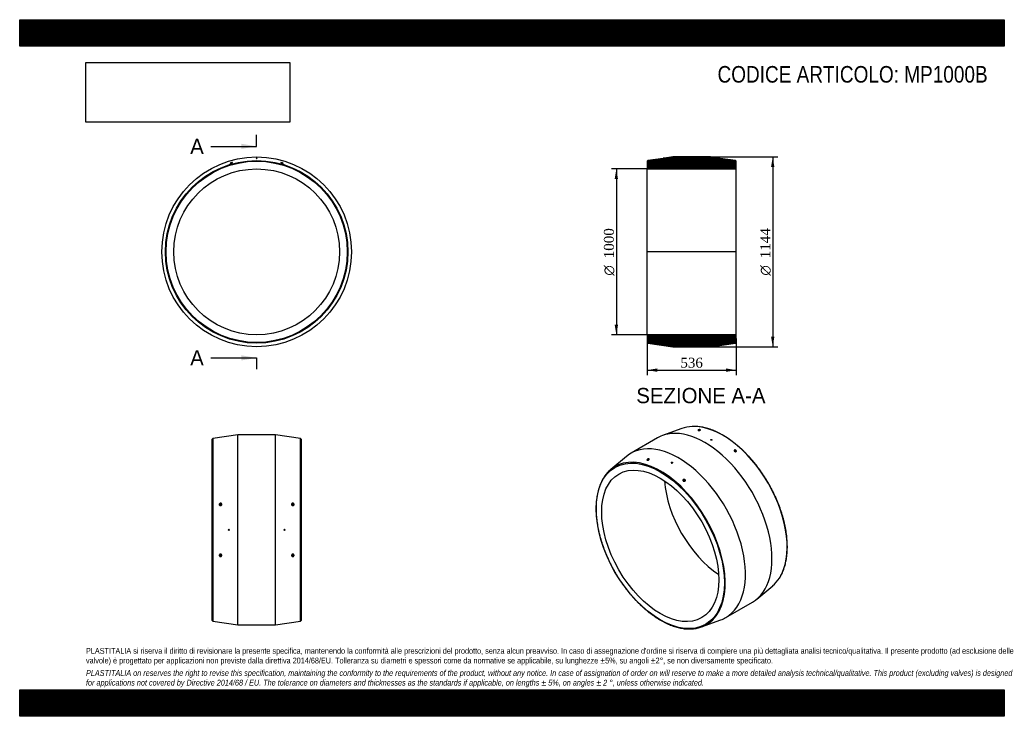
# Model space of a CAD drawing. Header units: millimetres. Extents: x 0 to 5940, y 0 to 4200.
import ezdxf
from ezdxf.enums import TextEntityAlignment as Align
from ezdxf.lldxf.tags import DXFTag

# ---------------------------------------------------------------- set-up
doc = ezdxf.new("R2010")
doc.units = ezdxf.units.MM
doc.header["$LTSCALE"] = 20
for name, color, linetype in [('Default', 7, 'Continuous'), ('DV4_Default', 7, 'Continuous'), ('MP1000B', 7, 'Continuous')]:
    doc.layers.add(name, color=color, linetype=linetype)
doc.styles.add('SEACAD_Solid_Edge_ANSI', font='seans.ttf')
doc.styles.add('SEACAD_Solid_Edge_ANSI1_Symbols', font='semeca1.ttf')
doc.styles.add('SEACAD_Times_New_Roman', font='times.ttf')
tags = doc.linetypes.add('CENTER2', pattern=[28.575, 19.05, -3.175, 3.175, -3.175]).pattern_tags.tags
tags[10:11] = [DXFTag(74, 4), DXFTag(75, 0), DXFTag(340, '0'), DXFTag(46, 0.0), DXFTag(50, 0.0), DXFTag(44, 0.0), DXFTag(45, 0.0)]
tags[8:9] = [DXFTag(74, 4), DXFTag(75, 0), DXFTag(340, '0'), DXFTag(46, 0.0), DXFTag(50, 0.0), DXFTag(44, 0.0), DXFTag(45, 0.0)]
tags[6:7] = [DXFTag(74, 4), DXFTag(75, 0), DXFTag(340, '0'), DXFTag(46, 0.0), DXFTag(50, 0.0), DXFTag(44, 0.0), DXFTag(45, 0.0)]
tags[4:5] = [DXFTag(74, 4), DXFTag(75, 0), DXFTag(340, '0'), DXFTag(46, 0.0), DXFTag(50, 0.0), DXFTag(44, 0.0), DXFTag(45, 0.0)]
doc.dimstyles.new('ANSImm', dxfattribs={"dimtxt": 60, "dimasz": 60, "dimexe": 30, "dimexo": 0, "dimgap": 15, "dimtad": 1, "dimdsep": 46, "dimtxsty": 'SEACAD_Times_New_Roman', "dimblk1": '_SE_FILLED', "dimblk2": '_SE_FILLED', "dimsah": 1, "dimcen": 30, "dimazin": 0, "dimtfac": 0.85, "dimtdec": 3, "dimtofl": 0, "dimtmove": 0, "dimatfit": 3, "dimfxl": 1, "dimarcsym": 0})
picture_1 = doc.add_image_def('image1.jpg', size_in_pixel=(4302, 1260))

# ---------------------------------------------------------------- blocks, each defined once
blk = doc.blocks.new('SE')
at = {"layer": 'MP1000B', "color": 7, "linetype": 'Continuous'}
for p, q in [((1425.6, 3365.4), (1433.6, 3365.4)), ((1425.6, 3365.4), (1425.6, 3364.6)), ((1433.6, 3364.6), (1433.6, 3365.4))]:
    blk.add_line(p, q, dxfattribs=at)
for radius in [572, 550.5, 546.5, 500]:
    blk.add_circle((1429.6, 2800.4), radius, dxfattribs=at)
for points, knots in [([(1282, 3336.9), (1281.5, 3336.7), (1280, 3336.1), (1277.3, 3335.2), (1274.4, 3334.4), (1271.8, 3333.8), (1269.8, 3333.5), (1268.8, 3333.7), (1268.9, 3334.1), (1270, 3334.9), (1272.1, 3335.8), (1274.8, 3336.7), (1277.7, 3337.5), (1280.4, 3338.1), (1282.3, 3338.3), (1283.4, 3338.1), (1283.3, 3337.7), (1282.5, 3337.2), (1282, 3336.9)], [0, 0, 0, 0, 0.062519, 0.1251, 0.187695, 0.250265, 0.312744, 0.375172, 0.437565, 0.499986, 0.56252, 0.625096, 0.687704, 0.750283, 0.812747, 0.875164, 0.937573, 1, 1, 1, 1]), ([(1425.6, 3364.6), (1425.6, 3364.5), (1426, 3364.3), (1427.5, 3364.1), (1428.5, 3364.1), (1430.6, 3364), (1431.7, 3364.1), (1432.4, 3364.2)], [0.6268161, 0.6268161, 0.6268161, 0.6268161, 0.75, 0.75, 0.875, 0.875, 1, 1, 1, 1]), ([(1432.4, 3364.2), (1433.2, 3364.3), (1433.6, 3364.5), (1433.6, 3364.6), (1433.6, 3364.6), (1433.6, 3364.6)], [0, 0, 0, 0, 0.125, 0.125, 0.1263276, 0.1263276, 0.1263276, 0.1263276]), ([(1588.5, 3333.7), (1587.9, 3333.8), (1586.3, 3334), (1583.5, 3334.7), (1580.6, 3335.6), (1578.1, 3336.5), (1576.5, 3337.3), (1575.8, 3337.9), (1576.2, 3338.2), (1577.7, 3338.2), (1580.1, 3337.8), (1582.9, 3337.2), (1585.8, 3336.3), (1588.2, 3335.3), (1589.9, 3334.5), (1590.6, 3333.9), (1590.1, 3333.6), (1589.1, 3333.6), (1588.5, 3333.7)], [0, 0, 0, 0, 0.062528, 0.125115, 0.187707, 0.25027, 0.312739, 0.37516, 0.437555, 0.499984, 0.562529, 0.625114, 0.687718, 0.750287, 0.81274, 0.875151, 0.937564, 1, 1, 1, 1])]:
    blk.add_open_spline(points, degree=3, knots=knots, dxfattribs=at)
blk = doc.blocks.new('SE1')
at = {"layer": 'MP1000B', "color": 7, "linetype": 'Continuous'}
for p, q in [((3994.9, 1735.4), (3878.1, 1692.7)), ((3847.9, 1678.6), (3688.1, 1586.4)), ((4168.8, 1667), (4168.8, 1666.7)), ((4176.8, 1666.1), (4176.8, 1667)), ((3660.9, 1567.3), (3565.5, 1487.5)), ((3790, 1544.8), (3790.1, 1544.1)), ((4314.2, 1599.1), (4313.6, 1597.1)), ((4317.4, 1595.9), (4318, 1598)), ((3931.2, 1529.9), (3931.2, 1528.9)), ((3939.2, 1529.5), (3939.2, 1529.9)), ((4005.9, 1421.1), (4005, 1417.8)), ((4008.8, 1416.9), (4009.7, 1420)), ((4447.2, 707), (4542.6, 786.8)), ((4260.1, 595.6), (4419.9, 687.9)), ((4113.2, 538.9), (4230, 581.6))]:
    blk.add_line(p, q, dxfattribs=at)
for centre, major_axis, ratio, start_param, end_param in [((4133.9, 1183.3), (286, -495.4), 0.57735, 0, 3.141593), ((4241.1, 1245.1), (275.2, -476.7), 0.57735, 2.849564, 3.04106), ((4241.1, 1245.1), (275.2, -476.7), 0.57735, 0.288517, 2.849564), ((4100.2, 1723.2), (-1.95, -0.42), 0.395845, 3.802962, 5.833336), ((3974.1, 1091), (286, -495.4), 0.57735, 0, 3.242125), ((3866.9, 1029.1), (-275.2, 476.7), 0.57735, 3.197145, 6.214134), ((3791.9, 1545.2), (1.95, 0.42), 0.395845, 0, 4.14453), ((3866.9, 1029.1), (-275.2, 476.7), 0.57735, 0, 0.292392), ((3866.9, 1029.1), (-275.2, 476.7), 0.57735, 6.214134, 6.283185), ((4243.5, 1246.5), (250, -433), 0.57735, 4.001862, 5.422916), ((4241.1, 1245.1), (275.2, -476.7), 0.57735, 0.100533, 0.288517), ((3974.1, 1091), (286, -495.4), 0.57735, 6.182653, 6.283185), ((3866.9, 1029.1), (-275.2, 476.7), 0.57735, 2.849105, 3.197145)]:
    blk.add_ellipse(centre, major_axis=major_axis, ratio=ratio, start_param=start_param, end_param=end_param, dxfattribs=at)
for centre, major_axis, ratio in [((4172.8, 1667), (-4, 0), 0.57735), ((3864.5, 1027.7), (273.3, -473.3), 0.57735), ((4316.1, 1598.5), (1.92, -0.56), 0.714124), ((3864.5, 1027.7), (250, -433), 0.57735), ((3935.2, 1529.9), (4, 0), 0.57735), ((4007.8, 1420.5), (-1.92, 0.56), 0.714124)]:
    blk.add_ellipse(centre, major_axis=major_axis, ratio=ratio, dxfattribs=at)
for points, knots in [([(4242.7, 1694.6), (4239.7, 1696.3), (4232.4, 1700.5), (4219.1, 1707.5), (4203.8, 1714.9), (4188.4, 1721.7), (4173.2, 1727.7), (4158, 1732.9), (4143, 1737.3), (4128.1, 1741), (4113.4, 1743.9), (4098.9, 1746.1), (4084.7, 1747.4), (4070.6, 1748), (4062.3, 1747.7), (4057.5, 1747.6)], [0, 0, 0, 0, 0.042221, 0.122408, 0.202603, 0.282797, 0.362989, 0.443175, 0.52335, 0.603508, 0.683644, 0.763751, 0.843821, 0.923847, 1, 1, 1, 1]), ([(4097.9, 1723.6), (4096.9, 1723.6), (4095.1, 1723.7), (4093, 1724.2), (4092, 1725), (4092.1, 1725.9), (4093.4, 1726.9), (4095.6, 1727.7), (4098.4, 1728.3), (4101.4, 1728.6), (4104.1, 1728.4), (4106.2, 1727.9), (4107.2, 1727.1), (4107.1, 1726.2), (4105.8, 1725.2), (4103.6, 1724.3), (4100.8, 1723.8), (4098.8, 1723.6), (4097.9, 1723.6)], [0, 0, 0, 0, 0.06258, 0.125205, 0.187775, 0.250282, 0.312689, 0.375082, 0.437529, 0.500024, 0.562597, 0.625198, 0.687763, 0.750275, 0.812704, 0.875092, 0.937521, 1, 1, 1, 1]), ([(4106.3, 1725.6), (4106.3, 1725.8), (4106.2, 1726.2), (4105.5, 1726.8), (4104, 1727.2), (4101.9, 1727.3), (4099.8, 1727.2), (4098, 1727), (4096.1, 1726.5), (4094.4, 1725.9), (4093.4, 1725.1), (4093.2, 1724.6), (4093.3, 1724.3), (4093.4, 1724.2)], [0.2773168, 0.2773168, 0.2773168, 0.2773168, 0.3183876, 0.3702485, 0.4307, 0.4922945, 0.5358912, 0.5836892, 0.6241883, 0.6891958, 0.7480528, 0.7934995, 0.8170412, 0.8170412, 0.8170412, 0.8170412]), ([(4176.8, 1666.1), (4176.8, 1665.5), (4176.4, 1665.1), (4174.9, 1664.4), (4173.9, 1664.3), (4171.8, 1664.5), (4170.8, 1664.8), (4169.3, 1665.6), (4168.8, 1666.2), (4168.8, 1666.7), (4168.8, 1666.7), (4168.8, 1666.7)], [0, 0, 0, 0, 0.125, 0.125, 0.25, 0.25, 0.375, 0.375, 0.5, 0.5, 0.5010907, 0.5010907, 0.5010907, 0.5010907]), ([(4583.7, 834), (4585.7, 837.1), (4589.7, 843.3), (4595.9, 854.8), (4602, 867.5), (4607.6, 881), (4612.6, 895), (4617.1, 909.5), (4620.9, 924.6), (4624.1, 940.2), (4626.8, 956.2), (4628.8, 972.7), (4630.2, 989.7), (4631, 1007), (4631.2, 1024.7), (4630.8, 1042.7), (4629.8, 1061), (4628.2, 1079.7), (4626, 1098.5), (4623.1, 1117.7), (4619.7, 1137), (4615.7, 1156.4), (4611.1, 1176), (4605.9, 1195.8), (4600.2, 1215.6), (4593.9, 1235.4), (4587, 1255.2), (4579.6, 1275.1), (4571.7, 1294.9), (4563.3, 1314.6), (4554.4, 1334.2), (4544.9, 1353.6), (4535.1, 1372.9), (4524.7, 1392), (4513.9, 1410.9), (4502.7, 1429.5), (4491.1, 1447.8), (4479.1, 1465.8), (4466.7, 1483.5), (4453.9, 1500.7), (4440.9, 1517.6), (4427.5, 1534.1), (4413.8, 1550.1), (4399.9, 1565.7), (4385.7, 1580.7), (4371.3, 1595.2), (4356.7, 1609.2), (4341.9, 1622.6), (4326.9, 1635.5), (4311.8, 1647.7), (4296.6, 1659.3), (4281.3, 1670.2), (4266, 1680.4), (4252.8, 1688.7), (4245.6, 1692.9), (4242.7, 1694.6)], [0, 0, 0, 0, 0.014156, 0.033236, 0.052331, 0.071438, 0.090556, 0.109683, 0.128819, 0.147959, 0.167105, 0.186253, 0.205404, 0.224556, 0.243708, 0.26286, 0.282011, 0.301161, 0.32031, 0.339458, 0.358604, 0.377749, 0.396893, 0.416035, 0.435176, 0.454316, 0.473455, 0.492593, 0.51173, 0.530867, 0.550003, 0.569138, 0.588273, 0.607408, 0.626543, 0.645677, 0.664812, 0.683947, 0.703082, 0.722218, 0.741355, 0.760492, 0.77963, 0.798769, 0.817909, 0.837051, 0.856193, 0.875337, 0.894483, 0.91363, 0.932779, 0.951929, 0.971081, 0.990234, 1, 1, 1, 1]), ([(4317.4, 1595.6), (4316.5, 1595.8), (4314.6, 1596.3), (4312, 1597.9), (4310.2, 1599.8), (4309.4, 1601.9), (4309.7, 1603.7), (4311, 1605.2), (4313.3, 1605.9), (4316, 1605.9), (4318.9, 1605), (4321.5, 1603.5), (4323.3, 1601.6), (4324.1, 1599.5), (4323.8, 1597.6), (4322.4, 1596.1), (4320.2, 1595.4), (4318.4, 1595.5), (4317.4, 1595.6)], [0, 0, 0, 0, 0.062523, 0.125118, 0.187731, 0.250303, 0.312754, 0.375165, 0.437577, 0.500017, 0.562558, 0.625131, 0.687717, 0.750282, 0.812761, 0.875179, 0.937577, 1, 1, 1, 1]), ([(4319.4, 1595.6), (4320.1, 1595.6), (4321.5, 1596.1), (4322.7, 1597.3), (4322.9, 1599), (4322.2, 1600.8), (4320.6, 1602.5), (4318.4, 1603.8), (4316.1, 1604.5), (4313.9, 1604.5), (4311.6, 1604), (4310, 1602.3), (4310.5, 1599.8), (4311.8, 1598.3), (4312.4, 1597.7)], [0.0643412, 0.0643412, 0.0643412, 0.0643412, 0.1249056, 0.1919002, 0.2514641, 0.3162005, 0.378928, 0.4408635, 0.5062758, 0.5540685, 0.6146955, 0.7119697, 0.8081882, 0.8728839, 0.8728839, 0.8728839, 0.8728839]), ([(3792.3, 1544.6), (3791.3, 1544.3), (3789.4, 1543.9), (3786.8, 1543.8), (3784.9, 1544.4), (3784, 1545.6), (3784.2, 1547.1), (3785.4, 1548.8), (3787.6, 1550.3), (3790.3, 1551.6), (3793.2, 1552.3), (3795.8, 1552.3), (3797.7, 1551.7), (3798.6, 1550.5), (3798.4, 1549), (3797.2, 1547.3), (3795, 1545.7), (3793.2, 1544.9), (3792.3, 1544.6)], [0, 0, 0, 0, 0.062519, 0.1251, 0.187695, 0.250265, 0.312744, 0.375172, 0.437565, 0.499986, 0.56252, 0.625096, 0.687704, 0.750283, 0.812747, 0.875164, 0.937573, 1, 1, 1, 1]), ([(3797.1, 1547.3), (3797.3, 1547.6), (3797.7, 1548.3), (3797.8, 1549.4), (3797, 1550.3), (3795.4, 1550.9), (3793.2, 1550.8), (3791, 1550.3), (3788.9, 1549.4), (3787.1, 1548.3), (3785.8, 1547.1), (3785.2, 1545.9), (3785.2, 1545), (3785.7, 1544.3), (3786.3, 1544), (3786.5, 1543.9)], [0.1556255, 0.1556255, 0.1556255, 0.1556255, 0.1968685, 0.2499397, 0.3127786, 0.3727935, 0.4313603, 0.4959489, 0.5370764, 0.6030237, 0.657835, 0.7022719, 0.7536823, 0.8022421, 0.8320254, 0.8320254, 0.8320254, 0.8320254]), ([(3931.2, 1528.9), (3931.2, 1528.2), (3931.6, 1527.6), (3933.1, 1526.7), (3934.1, 1526.5), (3935.2, 1526.6)], [0.7521553, 0.7521553, 0.7521553, 0.7521553, 0.875, 0.875, 1, 1, 1, 1]), ([(3935.2, 1526.6), (3936.3, 1526.6), (3937.3, 1527), (3938.8, 1528.1), (3939.2, 1528.8), (3939.2, 1529.5), (3939.2, 1529.5), (3939.2, 1529.5)], [0, 0, 0, 0, 0.125, 0.125, 0.25, 0.25, 0.2520705, 0.2520705, 0.2520705, 0.2520705]), ([(3523.6, 1439.2), (3521.9, 1436.5), (3518.1, 1430.6), (3512.1, 1419.5), (3506, 1406.7), (3500.4, 1393.3), (3495.4, 1379.3), (3491, 1364.7), (3487.1, 1349.7), (3483.9, 1334.1), (3481.3, 1318), (3479.2, 1301.5), (3477.8, 1284.6), (3477, 1267.3), (3476.8, 1249.6), (3477.2, 1231.6), (3478.2, 1213.2), (3479.8, 1194.6), (3482.1, 1175.7), (3484.9, 1156.6), (3488.3, 1137.3), (3492.3, 1117.8), (3496.9, 1098.2), (3502.1, 1078.5), (3507.8, 1058.7), (3514.1, 1038.9), (3521, 1019), (3528.4, 999.2), (3536.3, 979.4), (3544.7, 959.7), (3553.7, 940.1), (3563.1, 920.6), (3573, 901.4), (3583.3, 882.3), (3594.1, 863.4), (3605.3, 844.8), (3617, 826.5), (3629, 808.5), (3641.4, 790.8), (3654.1, 773.5), (3667.2, 756.6), (3680.5, 740.2), (3694.2, 724.1), (3708.1, 708.6), (3722.3, 693.6), (3736.7, 679), (3751.4, 665.1), (3766.2, 651.6), (3781.1, 638.8), (3796.2, 626.6), (3811.4, 615), (3826.7, 604), (3842, 593.8), (3855.2, 585.6), (3862.5, 581.3), (3865.3, 579.7)], [0, 0, 0, 0, 0.012312, 0.031428, 0.050558, 0.069701, 0.088855, 0.108018, 0.127189, 0.146366, 0.165547, 0.184731, 0.203918, 0.223105, 0.242293, 0.261481, 0.280668, 0.299854, 0.319039, 0.338222, 0.357404, 0.376585, 0.395765, 0.414943, 0.43412, 0.453296, 0.47247, 0.491644, 0.510817, 0.529989, 0.549161, 0.568332, 0.587503, 0.606673, 0.625844, 0.645014, 0.664185, 0.683356, 0.702527, 0.721699, 0.740871, 0.760044, 0.779218, 0.798393, 0.817569, 0.836746, 0.855924, 0.875104, 0.894286, 0.913468, 0.932653, 0.951839, 0.971027, 0.990216, 1, 1, 1, 1]), ([(4008.8, 1416.7), (4007.8, 1416.7), (4005.8, 1417.1), (4003.2, 1418.5), (4001.5, 1420.5), (4000.7, 1422.8), (4001.2, 1425.2), (4002.8, 1427.1), (4005.2, 1428.4), (4008.1, 1428.8), (4011.1, 1428.3), (4013.7, 1426.9), (4015.4, 1424.9), (4016.1, 1422.5), (4015.6, 1420.2), (4014.1, 1418.2), (4011.7, 1417), (4009.8, 1416.7), (4008.8, 1416.7)], [0, 0, 0, 0, 0.062528, 0.125115, 0.187707, 0.25027, 0.312739, 0.37516, 0.437555, 0.499984, 0.562529, 0.625114, 0.687718, 0.750287, 0.81274, 0.875151, 0.937564, 1, 1, 1, 1]), ([(4008.6, 1416.8), (4009.3, 1416.8), (4010.8, 1417), (4012.9, 1417.9), (4014.2, 1419.4), (4014.8, 1421.1), (4014.7, 1422.8), (4013.9, 1424.5), (4012.4, 1426), (4010.4, 1426.9), (4008.2, 1427.3), (4005.9, 1427.1), (4003.9, 1426.2), (4002.4, 1424.8), (4001.7, 1423.1), (4001.8, 1421.4), (4002.4, 1419.9), (4003.7, 1418.4), (4005.3, 1417.5), (4006.6, 1417.1), (4007, 1417)], [0, 0, 0, 0, 0.0485713, 0.1101476, 0.1785394, 0.2208929, 0.2778749, 0.3304537, 0.3842036, 0.4396563, 0.489998, 0.5497331, 0.605283, 0.6612071, 0.7210327, 0.7738534, 0.8197509, 0.8646046, 0.9304551, 0.9595018, 0.9595018, 0.9595018, 0.9595018]), ([(3865.3, 579.7), (3868.3, 578), (3875.6, 573.8), (3889, 566.7), (3904.2, 559.3), (3919.6, 552.6), (3934.8, 546.6), (3950, 541.4), (3965, 536.9), (3979.9, 533.3), (3994.6, 530.3), (4009.1, 528.2), (4023.3, 526.9), (4037.4, 526.3), (4045.6, 526.5), (4050.4, 526.7)], [0, 0, 0, 0, 0.042262, 0.122527, 0.202799, 0.283071, 0.363341, 0.443604, 0.523856, 0.604092, 0.684306, 0.76449, 0.844638, 0.924741, 1, 1, 1, 1])]:
    blk.add_open_spline(points, degree=3, knots=knots, dxfattribs=at)
blk.add_open_spline([(4007.5, 1416.9), (4007.9, 1416.9), (4008.3, 1416.8), (4008.6, 1416.8)], degree=3, dxfattribs=at)
blk = doc.blocks.new('SE2')
at = {"layer": 'MP1000B', "color": 7, "linetype": 'Continuous'}
for p, q in [((1161.6, 577.6), (1161.6, 1670.7)), ((1316.6, 1696.1), (1165.1, 1674.6)), ((1165.1, 1674.6), (1165.1, 573.6)), ((1316.6, 552.1), (1316.6, 1696.1)), ((1542.6, 1696.1), (1316.6, 1696.1)), ((1542.6, 552.1), (1542.6, 1696.1)), ((1694.2, 1674.6), (1542.6, 1696.1)), ((1694.2, 573.6), (1694.2, 1674.6)), ((1697.6, 1670.7), (1697.6, 577.6)), ((1209.6, 1276.8), (1209.6, 1273.5)), ((1213.6, 1273.5), (1213.6, 1276.8)), ((1645.6, 1276.8), (1645.6, 1273.5)), ((1649.6, 1273.5), (1649.6, 1276.8)), ((1209.6, 974.7), (1209.6, 971.4)), ((1213.6, 971.4), (1213.6, 974.7)), ((1645.6, 974.7), (1645.6, 971.4)), ((1649.6, 971.4), (1649.6, 974.7)), ((1165.1, 573.6), (1316.6, 552.1)), ((1316.6, 552.1), (1542.6, 552.1)), ((1542.6, 552.1), (1694.2, 573.6))]:
    blk.add_line(p, q, dxfattribs=at)
for centre in [(1261.6, 1124.1), (1597.6, 1124.1)]:
    blk.add_circle(centre, 4, dxfattribs=at)
for centre, start, end in [((1165.6, 1670.7), 98.07834, 180), ((1693.6, 1670.7), 0, 81.92166), ((1165.6, 577.6), 180, 261.92166), ((1693.6, 577.6), 278.07834, 0)]:
    blk.add_arc(centre, 4, start, end, dxfattribs=at)
for centre, major_axis, start_param, end_param in [((1211.6, 1273.5), (6.5, 0), 0.347953, 2.8752), ((1211.6, 1273.5), (2, 0), 3.141593, 6.283185), ((1647.6, 1273.5), (6.5, 0), 0.292308, 2.789338), ((1647.6, 1273.5), (-2, 0), 0, 3.141593), ((1211.6, 974.7), (6.5, 0), 3.409257, 5.922572), ((1211.6, 974.7), (-2, 0), 3.141593, 6.283185), ((1647.6, 974.7), (6.5, 0), 3.479584, 5.982537), ((1647.6, 974.7), (2, 0), 0, 3.141593)]:
    blk.add_ellipse(centre, major_axis=major_axis, ratio=0.961262, start_param=start_param, end_param=end_param, dxfattribs=at)
for centre in [(1211.6, 1276.8), (1647.6, 1276.8), (1211.6, 971.4), (1647.6, 971.4)]:
    blk.add_ellipse(centre, major_axis=(-2, 0), ratio=0.961262, dxfattribs=at)
for points, knots in [([(1207.1, 1271.8), (1206.3, 1272.3), (1205, 1273.7), (1204, 1276.4), (1204.2, 1279.3), (1205.5, 1282), (1207.8, 1283.9), (1210.6, 1285), (1213.6, 1284.9), (1216.3, 1283.7), (1218.3, 1281.6), (1219.3, 1278.9), (1219, 1276), (1217.7, 1273.4), (1215.5, 1271.4), (1212.6, 1270.4), (1209.7, 1270.5), (1207.9, 1271.2), (1207.1, 1271.8)], [0, 0, 0, 0, 0.062519, 0.1251, 0.187695, 0.250265, 0.312744, 0.375172, 0.437565, 0.499986, 0.56252, 0.625096, 0.687704, 0.750283, 0.812747, 0.875164, 0.937573, 1, 1, 1, 1]), ([(1207.8, 1272.2), (1208.3, 1271.8), (1209.9, 1271.1), (1212.6, 1271), (1215.2, 1272.1), (1217, 1273.9), (1218.1, 1276), (1218.2, 1278.5), (1217.5, 1280.8), (1216, 1282.4), (1214, 1283.4), (1211.8, 1283.8), (1209.6, 1283.3), (1207.7, 1282.4), (1206.3, 1281), (1205.1, 1278.6), (1205, 1275.2), (1206.7, 1273), (1207.8, 1272.2)], [0, 0, 0, 0, 0.051733, 0.125834, 0.196868, 0.24994, 0.312779, 0.372793, 0.43136, 0.495949, 0.537076, 0.603024, 0.657835, 0.702272, 0.753682, 0.802242, 0.898741, 1, 1, 1, 1]), ([(1641.4, 1273.9), (1640.9, 1274.7), (1640.1, 1276.5), (1640.1, 1279.4), (1641.3, 1282.1), (1643.4, 1284), (1646.1, 1285), (1649.1, 1284.9), (1651.9, 1283.7), (1654, 1281.5), (1655.2, 1278.8), (1655.2, 1275.9), (1654, 1273.3), (1651.9, 1271.3), (1649.1, 1270.4), (1646.1, 1270.5), (1643.4, 1271.7), (1642, 1273.1), (1641.4, 1273.9)], [0, 0, 0, 0, 0.06258, 0.125205, 0.187775, 0.250282, 0.312689, 0.375082, 0.437529, 0.500024, 0.562597, 0.625198, 0.687763, 0.750275, 0.812704, 0.875092, 0.937521, 1, 1, 1, 1]), ([(1642.2, 1274.2), (1642.8, 1273.3), (1644.4, 1271.8), (1647.4, 1271), (1649.9, 1271.3), (1651.8, 1272.3), (1653.2, 1273.7), (1654.1, 1275.8), (1654.2, 1278.1), (1653.4, 1280.2), (1652.1, 1281.8), (1650.7, 1282.9), (1648.7, 1283.6), (1646.4, 1283.7), (1644.2, 1283), (1642.6, 1281.7), (1641.5, 1280.1), (1641, 1278.1), (1641.2, 1276.1), (1641.8, 1274.8), (1642.2, 1274.2)], [0, 0, 0, 0, 0.07846, 0.15761, 0.21704, 0.263515, 0.318388, 0.370248, 0.4307, 0.492294, 0.535891, 0.583689, 0.624188, 0.689196, 0.748053, 0.7935, 0.847063, 0.896815, 0.947631, 1, 1, 1, 1]), ([(1206.8, 965.3), (1206, 965.9), (1204.8, 967.5), (1204, 970.3), (1204.3, 973.1), (1205.8, 975.6), (1208.2, 977.3), (1211, 978), (1214, 977.5), (1216.6, 976), (1218.5, 973.7), (1219.3, 970.9), (1218.9, 968), (1217.5, 965.5), (1215.1, 963.9), (1212.2, 963.2), (1209.3, 963.6), (1207.5, 964.6), (1206.8, 965.3)], [0, 0, 0, 0, 0.062528, 0.125115, 0.187707, 0.25027, 0.312739, 0.37516, 0.437555, 0.499984, 0.562529, 0.625114, 0.687718, 0.750287, 0.81274, 0.875151, 0.937564, 1, 1, 1, 1]), ([(1207.5, 966.2), (1208, 965.8), (1209.3, 965), (1211.7, 964.4), (1214.1, 964.8), (1216, 965.9), (1217.4, 967.4), (1218.1, 969.4), (1218.2, 971.6), (1217.5, 973.6), (1216.1, 975.4), (1214.1, 976.7), (1211.8, 977.2), (1209.5, 977), (1207.5, 976), (1206, 974.4), (1205.3, 972.7), (1205, 970.7), (1205.6, 968.3), (1206.8, 966.8), (1207.5, 966.2)], [0, 0, 0, 0, 0.048571, 0.110148, 0.178539, 0.220893, 0.277875, 0.330454, 0.384204, 0.439656, 0.489998, 0.549733, 0.605283, 0.661207, 0.721033, 0.773853, 0.819751, 0.864605, 0.930455, 1, 1, 1, 1]), ([(1642.9, 964.8), (1642.1, 965.4), (1640.9, 966.8), (1640, 969.6), (1640.3, 972.5), (1641.7, 975.1), (1644.1, 977), (1646.9, 977.9), (1649.9, 977.7), (1652.5, 976.5), (1654.4, 974.3), (1655.3, 971.6), (1655, 968.7), (1653.5, 966.1), (1651.2, 964.2), (1648.3, 963.2), (1645.4, 963.4), (1643.6, 964.3), (1642.9, 964.8)], [0, 0, 0, 0, 0.062523, 0.125118, 0.187731, 0.250303, 0.312754, 0.375165, 0.437577, 0.500017, 0.562558, 0.625131, 0.687717, 0.750282, 0.812761, 0.875179, 0.937577, 1, 1, 1, 1]), ([(1643.4, 965.9), (1644.1, 965.4), (1645.6, 964.7), (1648.2, 964.5), (1650.7, 965.3), (1652.7, 966.9), (1654, 969.2), (1654.3, 971.7), (1653.5, 974.1), (1652, 975.9), (1649.9, 976.9), (1647.1, 977.3), (1643.7, 976.1), (1641.1, 972.9), (1640.9, 968.9), (1642.4, 966.7), (1643.4, 965.9)], [0, 0, 0, 0, 0.062236, 0.124906, 0.1919, 0.251464, 0.316201, 0.378928, 0.440864, 0.506276, 0.554069, 0.614695, 0.71197, 0.808188, 0.903908, 1, 1, 1, 1])]:
    blk.add_open_spline(points, degree=3, knots=knots, dxfattribs=at)
blk = doc.blocks.new('SE4')
at = {"color": 7, "linetype": 'Continuous', "style": 'SEACAD_Solid_Edge_ANSI'}
blk.add_text('A', height=92, dxfattribs=at).set_placement((1028.5, 3482.4), align=Align.TOP_LEFT)
blk = doc.blocks.new('SE5')
at = {"color": 7, "linetype": 'Continuous', "style": 'SEACAD_Solid_Edge_ANSI'}
blk.add_text('A', height=92, dxfattribs=at).set_placement((1028.5, 2207.1), align=Align.TOP_LEFT)
blk = doc.blocks.new('SEANNOT_GROUP')
at = {"linetype": 'Continuous'}
blk.add_hatch(color=7, dxfattribs=at).paths.add_polyline_path([(1337.6, 3421.1), (1429.6, 3436.4), (1337.6, 3451.7)])
at = {"color": 7, "linetype": 'Continuous'}
blk.add_lwpolyline([(1153.6, 3436.4), (1429.6, 3436.4)], dxfattribs=at)
blk = doc.blocks.new('SEANNOT_GROUP1')
at = {"linetype": 'Continuous'}
blk.add_hatch(color=7, dxfattribs=at).paths.add_polyline_path([(1337.6, 2145.8), (1429.6, 2161.1), (1337.6, 2176.4)])
at = {"color": 7, "linetype": 'Continuous'}
blk.add_lwpolyline([(1153.6, 2161.1), (1429.6, 2161.1)], dxfattribs=at)
blk = doc.blocks.new('SE3')
at = {"layer": 'Default', "color": 7, "linetype": 'CENTER2'}
for p, q in [((1429.6, 3436.4), (1429.6, 3505.4)), ((1429.6, 2161.1), (1429.6, 2092.1))]:
    blk.add_line(p, q, dxfattribs=at)
at = {"layer": 'Default', "color": 7, "linetype": 'CENTER2', "const_width": 0.0001}
blk.add_lwpolyline([(1429.6, 3436.4), (1429.6, 2161.1)], dxfattribs=at)
at = {"layer": 'Default'}
for name in ['SE4', 'SEANNOT_GROUP', 'SE5', 'SEANNOT_GROUP1']:
    blk.add_blockref(name, (0, 0), dxfattribs=at)
blk = doc.blocks.new('SE6')
at = {"layer": 'MP1000B', "linetype": 'Continuous'}
h = blk.add_hatch(dxfattribs=at)
h.set_pattern_fill('LINE', scale=0.6299213, angle=45, style=0)
edge = h.paths.add_edge_path()
edge.add_line((3786, 3347), (3786, 3300.4))
edge.add_line((3786, 3300.4), (4322, 3300.4))
edge.add_line((4322, 3300.4), (4322, 3347))
edge.add_arc((4318, 3347), 4, 0, 81.92166)
edge.add_line((4318.6, 3350.9), (4226, 3364.1))
edge.add_line((4226, 3364.1), (4226, 3365.4))
edge.add_line((4226, 3365.4), (4218, 3365.4))
edge.add_line((4218, 3365.4), (4218, 3365.2))
edge.add_line((4218, 3365.2), (4167, 3372.4))
edge.add_line((4167, 3372.4), (3941, 3372.4))
edge.add_line((3941, 3372.4), (3890, 3365.2))
edge.add_line((3890, 3365.2), (3890, 3365.4))
edge.add_line((3890, 3365.4), (3882, 3365.4))
edge.add_line((3882, 3365.4), (3882, 3364.1))
edge.add_line((3882, 3364.1), (3789.5, 3350.9))
edge.add_arc((3790, 3347), 4, 98.07834, 180)
h = blk.add_hatch(dxfattribs=at)
h.set_pattern_fill('LINE', scale=0.6299213, angle=45, style=0)
edge = h.paths.add_edge_path()
edge.add_line((4167, 2228.4), (4318.6, 2249.9))
edge.add_arc((4318, 2253.9), 4, 278.07834, 360)
edge.add_line((4322, 2253.9), (4322, 2300.4))
edge.add_line((4322, 2300.4), (3786, 2300.4))
edge.add_line((3786, 2300.4), (3786, 2253.9))
edge.add_arc((3790, 2253.9), 4, 180, 261.92166)
edge.add_line((3789.5, 2249.9), (3941, 2228.4))
edge.add_line((3941, 2228.4), (4167, 2228.4))
at = {"layer": 'DV4_Default', "color": 7, "linetype": 'CENTER2'}
blk.add_line((4323.8, 2800.4), (3784.3, 2800.4), dxfattribs=at)
at = {"layer": 'MP1000B', "color": 7, "linetype": 'Continuous'}
for p, q in [((3786, 3347), (3786, 3300.4)), ((3882, 3364.1), (3789.5, 3350.9)), ((3882, 3365.4), (3882, 3364.1)), ((3890, 3365.4), (3882, 3365.4)), ((3941, 3372.4), (3890, 3365.2)), ((3890, 3365.2), (3890, 3365.4)), ((4167, 3372.4), (3941, 3372.4)), ((4218, 3365.2), (4167, 3372.4)), ((4226, 3365.4), (4218, 3365.4)), ((4218, 3365.4), (4218, 3365.2)), ((4226, 3364.1), (4226, 3365.4)), ((4318.6, 3350.9), (4226, 3364.1)), ((4322, 3300.4), (4322, 3347)), ((3786, 2300.4), (3786, 3300.4)), ((3786, 3300.4), (4322, 3300.4)), ((4322, 2300.4), (4322, 3300.4)), ((4322, 2300.4), (3786, 2300.4)), ((3786, 2300.4), (3786, 2253.9)), ((4322, 2253.9), (4322, 2300.4)), ((3789.5, 2249.9), (3941, 2228.4)), ((3941, 2228.4), (4167, 2228.4)), ((4167, 2228.4), (4318.6, 2249.9))]:
    blk.add_line(p, q, dxfattribs=at)
for centre, start, end in [((3790, 3347), 98.07834, 180), ((4318, 3347), 0, 81.92166), ((3790, 2253.9), 180, 261.92166), ((4318, 2253.9), 278.07834, 360)]:
    blk.add_arc(centre, 4, start, end, dxfattribs=at)
blk = doc.blocks.new('DMBLK8')
at = {"layer": 'Default', "linetype": 'Continuous'}
for points in [[(3846, 2077.1), (3846, 2097.1), (3786, 2087.1)], [(4262, 2077.1), (4322, 2087.1), (4262, 2097.1)]]:
    blk.add_hatch(color=7, dxfattribs=at).paths.add_polyline_path(points)
at = {"layer": 'Default', "color": 7, "linetype": 'Continuous'}
for p, q in [((3786, 2277.2), (3786, 2057.1)), ((4322, 2277.2), (4322, 2057.1)), ((3786, 2087.1), (4322, 2087.1))]:
    blk.add_line(p, q, dxfattribs=at)
at = {"layer": 'Default', "color": 7, "linetype": 'Continuous', "style": 'SEACAD_Times_New_Roman'}
blk.add_text('536', height=60, dxfattribs=at).set_placement((3985.8, 2162.1), align=Align.TOP_LEFT)
blk = doc.blocks.new('_SE_FILLED')
at = {"color": 0}
blk.add_line((0, 0), (-1, 0), dxfattribs=at)
blk.add_solid([(0, 0), (-1, -0.1665), (-1, 0.1665), (0, 0)], dxfattribs=at)
blk = doc.blocks.new('GDimGGroup')
at = {"layer": 'Default', "linetype": 'Continuous'}
for points in [[(4552.8, 3312.4), (4542.8, 3372.4), (4532.8, 3312.4)], [(4552.8, 2288.4), (4532.8, 2288.4), (4542.8, 2228.4)]]:
    blk.add_hatch(color=7, dxfattribs=at).paths.add_polyline_path(points)
at = {"layer": 'Default', "color": 7, "linetype": 'Continuous'}
for p, q in [((4167, 3372.4), (4572.8, 3372.4)), ((4542.8, 3372.4), (4542.8, 2228.4)), ((4167, 2228.4), (4572.8, 2228.4))]:
    blk.add_line(p, q, dxfattribs=at)
for s, style, p in [('1144', 'SEACAD_Times_New_Roman', (4467.8, 2761.6)), ('O', 'SEACAD_Solid_Edge_ANSI1_Symbols', (4467.8, 2657.2))]:
    blk.add_text(s, height=60, rotation=90, dxfattribs=dict(at, style=style)).set_placement(p, align=Align.TOP_LEFT)
blk = doc.blocks.new('GDimGGroup1')
at = {"layer": 'Default', "linetype": 'Continuous'}
for points in [[(3589.5, 3240.4), (3609.5, 3240.4), (3599.5, 3300.4)], [(3589.5, 2360.4), (3599.5, 2300.4), (3609.5, 2360.4)]]:
    blk.add_hatch(color=7, dxfattribs=at).paths.add_polyline_path(points)
at = {"layer": 'Default', "color": 7, "linetype": 'Continuous'}
for p, q in [((3786, 3300.4), (3569.5, 3300.4)), ((3599.5, 3300.4), (3599.5, 2300.4)), ((3786, 2300.4), (3569.5, 2300.4))]:
    blk.add_line(p, q, dxfattribs=at)
for s, style, p in [('1000', 'SEACAD_Times_New_Roman', (3524.5, 2761.6)), ('O', 'SEACAD_Solid_Edge_ANSI1_Symbols', (3524.5, 2657.2))]:
    blk.add_text(s, height=60, rotation=90, dxfattribs=dict(at, style=style)).set_placement(p, align=Align.TOP_LEFT)

msp = doc.modelspace()

# ---------------------------------------------------------------- hatches: boundary and pattern name
at = {"layer": 'Default', "linetype": 'Continuous'}
h = msp.add_hatch(dxfattribs=at)
h.set_pattern_fill('LINE', scale=0.6299213, angle=45, style=0)
h.paths.add_polyline_path([(5940, 4040), (5940, 4200), (0, 4200), (0, 4040)])
for points in [[(5940, 4040), (5940, 4200), (0, 4200), (0, 4040)], [(5940, 0), (5940, 160), (0, 160), (0, 0)]]:
    msp.add_hatch(color=7, dxfattribs=at).paths.add_polyline_path(points)
h = msp.add_hatch(dxfattribs=at)
h.set_pattern_fill('LINE', scale=0.6299213, angle=45, style=0)
h.paths.add_polyline_path([(5940, 0), (5940, 160), (0, 160), (0, 0)])

# ---------------------------------------------------------------- linework, layer by layer
at = {"layer": 'Default', "color": 7, "linetype": 'Continuous'}
for p, q in [((0, 4200), (5940, 4200)), ((0, 4040), (0, 4200)), ((5940, 4200), (5940, 4040)), ((5940, 4040), (0, 4040)), ((0, 160), (5940, 160)), ((0, 0), (0, 160)), ((5940, 160), (5940, 0)), ((5940, 0), (0, 0))]:
    msp.add_line(p, q, dxfattribs=at)

# ---------------------------------------------------------------- block references
at = {"layer": 'Default'}
for name in ['SE3', 'SE', 'SE6', 'GDimGGroup', 'GDimGGroup1', 'SE1', 'SE2']:
    msp.add_blockref(name, (0, 0), dxfattribs=at)

# ---------------------------------------------------------------- texts
at = {"layer": 'Default', "color": 7, "linetype": 'Continuous', "style": 'SEACAD_Solid_Edge_ANSI'}
msp.add_text('SEZIONE A-A', height=92, dxfattribs=at).set_placement((3719.875, 1979.792), align=Align.TOP_LEFT)
at = {"layer": 'Default', "attachment_point": 1}
for s, insert, char_height, width in [('{\\fArial Narrow|b0||i0||c0|p34;\\C7;\\H100.;\\W1.;CODICE ARTICOLO: MP1000B}', (4209.923, 3920.67), 100, 1626.47402), ("{\\fArial Narrow|b0||i0||c0|p34;\\C7;\\H35.;\\W1.;PLASTITALIA si riserva il diritto di revisionare la presente specifica, mantenendo la conformità alle prescrizioni del prodotto, senza alcun preavviso. In caso di assegnazione d'ordine si riserva di compiere una più dettagliata analisi tecnico/qualitativa. Il presente prodotto (ad esclusione delle \\P}{\\fArial Narrow|b0||i0||c0|p34;\\C7;\\H35.;\\W1.;valvole) è progettato per applicazioni non previste dalla direttiva 2014/68/EU. Tolleranza su diametri e spessori come da normative se applicabile, su lunghezze ±5%, su angoli ±2°, se non diversamente specificato.\\P}{\\fArial Narrow|b0||i0||c0|p34;\\C7;\\H10.;\\W1.;   \\P}{\\fArial Narrow|b0||i1||c0|p34;\\C7;\\H35.;\\W1.;PLASTITALIA on reserves the right to revise this specification, maintaining the conformity to the requirements of the product, without any notice. In case of assignation of order on will reserve to make a more detailed analysis technical/qualitative. This product (excluding valves) is designed \\P}{\\fArial Narrow|b0||i1||c0|p34;\\C7;\\H35.;\\W1.;for applications not covered by Directive 2014/68 / EU. The tolerance on diameters and thicknesses as the standards if applicable, on lengths ± 5%, on angles ± 2 °, unless otherwise indicated.\\P}", (400, 412.047), 35, 5140)]:
    msp.add_mtext(s, dxfattribs=dict(at, insert=insert, char_height=char_height, width=width))

# ---------------------------------------------------------------- dimensions: what is measured, and where the dimension line sits
at = {"layer": 'Default', "color": 7, "linetype": 'Continuous'}
dim = msp.add_linear_dim(base=(3786.017, 2087.107), p1=(3786.017, 2277.16), p2=(4322.017, 2277.16), angle=0, text='\\A1;<>', dimstyle='ANSImm', dxfattribs=at)
dim.commit()
dim.dimension.update_dxf_attribs({"geometry": 'DMBLK8', "text_midpoint": (4054.017, 2087.107), "dimtype": 161})

# ---------------------------------------------------------------- pictures from other files: only their frames are drawn
image = msp.add_image(picture_1, insert=(400, 3582.064), size_in_units=(1229.143, 360))
image.dxf.flags = 7

doc.saveas('drawing.dxf')
